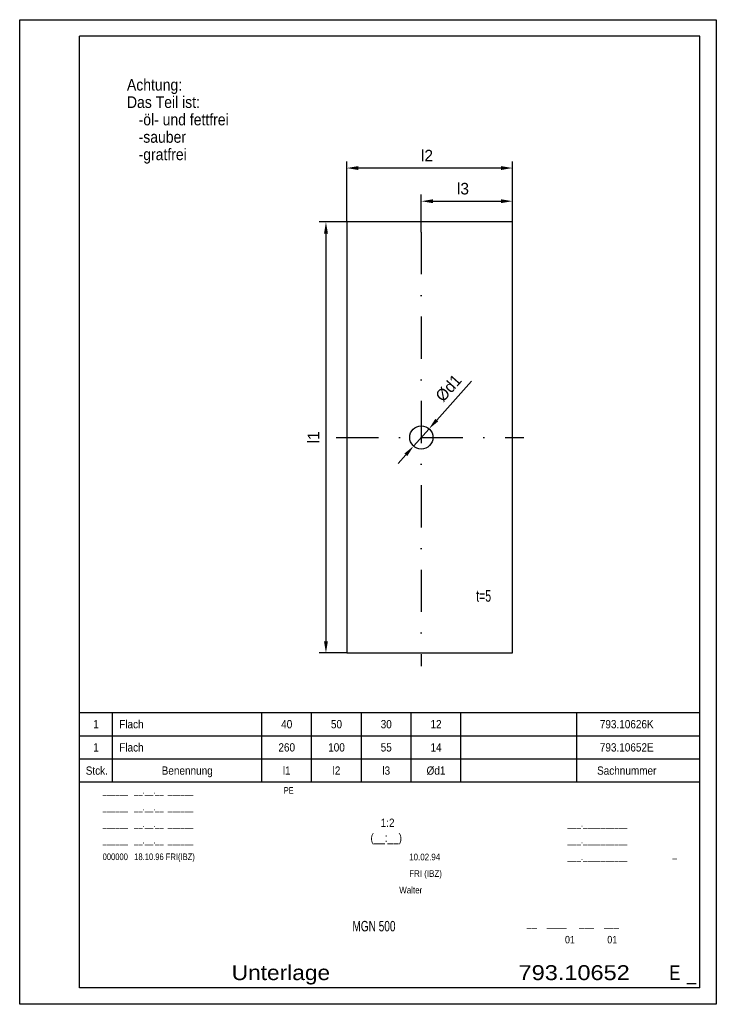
# Model space of a CAD drawing. Header units: millimetres. Extents: x -249 to 171, y 47 to 641.
import ezdxf
from ezdxf.enums import TextEntityAlignment as Align

# ---------------------------------------------------------------- set-up
doc = ezdxf.new("R2010")
doc.units = ezdxf.units.MM
doc.header["$LTSCALE"] = 2
doc.linetypes.add('STRICHPUNKT', pattern=[25.4, 12.7, -6.35, 0, -6.35])
for name, color, linetype in [('P-0001', 7, 'Continuous'), ('P-0002', 7, 'Continuous'), ('P-0003', 7, 'Continuous')]:
    doc.layers.add(name, color=color, linetype=linetype)
doc.dimstyles.new('331N4462_00', dxfattribs={"dimscale": 2, "dimtxt": 3.5, "dimasz": 3.5, "dimexe": 2, "dimexo": 0, "dimgap": 2, "dimtad": 1, "dimdec": 0, "dimzin": 12, "dimtxsty": 'Standard', "dimsah": 1, "dimcen": 0, "dimclrd": 50, "dimclre": 50, "dimclrt": 50, "dimadec": 0, "dimazin": 3, "dimtfac": 1, "dimtmove": 0, "dimatfit": 3, "dimfxl": 0, "dimtvp": 2, "dimarcsym": 0})

# ---------------------------------------------------------------- blocks, each defined once
blk = doc.blocks.new('*D1')
at = {"layer": 'Defpoints', "color": 0, "linetype": 'Continuous'}
for p in [(-51.45, 551.86), (-51.45, 519.36), (48.55, 519.36)]:
    blk.add_point(p, dxfattribs=at)
at = {"layer": 'P-0002', "color": 50, "linetype": 'Continuous', "lineweight": -2}
for p, q in [((-51.45, 519.36), (-51.45, 555.86)), ((48.55, 519.36), (48.55, 555.86)), ((41.55, 551.86), (-44.45, 551.86))]:
    blk.add_line(p, q, dxfattribs=at)
at = {"layer": 'P-0002', "color": 50, "linetype": 'Continuous'}
for points in [[(-44.45, 553.02), (-44.45, 550.69), (-51.45, 551.86)], [(41.55, 553.02), (41.55, 550.69), (48.55, 551.86)]]:
    blk.add_solid(points, dxfattribs=at)
at = {"layer": 'P-0002', "color": 50, "linetype": 'Continuous', "insert": (-3.02, 559.36), "char_height": 7, "attachment_point": 5}
blk.add_mtext('l2', dxfattribs=at)
blk = doc.blocks.new('*D2')
at = {"layer": 'Defpoints', "color": 0, "linetype": 'Continuous'}
for p in [(48.55, 531.86), (48.55, 519.36), (-6.45, 513.16)]:
    blk.add_point(p, dxfattribs=at)
at = {"layer": 'P-0002', "color": 50, "linetype": 'Continuous', "lineweight": -2}
for p, q in [((-6.45, 513.16), (-6.45, 535.86)), ((48.55, 519.36), (48.55, 535.86)), ((0.55, 531.86), (41.55, 531.86))]:
    blk.add_line(p, q, dxfattribs=at)
at = {"layer": 'P-0002', "color": 50, "linetype": 'Continuous'}
for points in [[(0.55, 533.02), (0.55, 530.69), (-6.45, 531.86)], [(41.55, 533.02), (41.55, 530.69), (48.55, 531.86)]]:
    blk.add_solid(points, dxfattribs=at)
at = {"layer": 'P-0002', "color": 50, "linetype": 'Continuous', "insert": (18.65, 539.36), "char_height": 7, "attachment_point": 5}
blk.add_mtext('l3', dxfattribs=at)
blk = doc.blocks.new('*D3')
at = {"layer": 'Defpoints', "color": 0, "linetype": 'Continuous'}
for p in [(-51.45, 519.36), (-63.95, 259.36), (-51.45, 259.36)]:
    blk.add_point(p, dxfattribs=at)
at = {"layer": 'P-0002', "color": 50, "linetype": 'Continuous', "lineweight": -2}
for p, q in [((-51.45, 519.36), (-67.95, 519.36)), ((-63.95, 512.36), (-63.95, 266.36)), ((-51.45, 259.36), (-67.95, 259.36))]:
    blk.add_line(p, q, dxfattribs=at)
at = {"layer": 'P-0002', "color": 50, "linetype": 'Continuous'}
for points in [[(-65.12, 512.36), (-62.78, 512.36), (-63.95, 519.36)], [(-65.12, 266.36), (-62.78, 266.36), (-63.95, 259.36)]]:
    blk.add_solid(points, dxfattribs=at)
at = {"layer": 'P-0002', "color": 50, "linetype": 'Continuous', "insert": (-71.45, 389.36), "char_height": 7, "attachment_point": 5, "rotation": 90}
blk.add_mtext('l1', dxfattribs=at)
blk = doc.blocks.new('*D4')
at = {"layer": 'Defpoints', "color": 0, "linetype": 'Continuous'}
for p in [(-1.79, 394.58), (-11.11, 384.13)]:
    blk.add_point(p, dxfattribs=at)
at = {"layer": 'P-0002', "color": 50, "linetype": 'Continuous', "lineweight": -2}
for p, q in [((23.72, 423.2), (2.87, 399.81)), ((-11.11, 384.13), (-1.79, 394.58)), ((-15.76, 378.91), (-20.42, 373.68))]:
    blk.add_line(p, q, dxfattribs=at)
at = {"layer": 'P-0002', "color": 50, "linetype": 'Continuous'}
for points in [[(2, 400.58), (3.74, 399.03), (-1.79, 394.58)], [(-16.64, 379.68), (-14.89, 378.13), (-11.11, 384.13)]]:
    blk.add_solid(points, dxfattribs=at)
at = {"layer": 'P-0002', "color": 50, "linetype": 'Continuous', "insert": (10.02, 419.11), "char_height": 7, "attachment_point": 5, "rotation": 48.28801}
blk.add_mtext('%%cd1', dxfattribs=at)

msp = doc.modelspace()

# ---------------------------------------------------------------- linework, layer by layer
at = {"layer": 'P-0002', "color": 50, "linetype": 'Continuous'}
for p, q in [((-51.45, 519.36), (-51.45, 259.36)), ((48.55, 519.36), (-51.45, 519.36)), ((48.55, 259.36), (48.55, 519.36)), ((-51.45, 259.36), (48.55, 259.36))]:
    msp.add_line(p, q, dxfattribs=at)
at = {"layer": 'P-0002', "color": 50, "linetype": 'STRICHPUNKT'}
for p, q in [((-6.45, 513.16), (-6.45, 251.28)), ((-57.76, 389.36), (55.4, 389.36))]:
    msp.add_line(p, q, dxfattribs=at)
at = {"layer": 'P-0002', "color": 50, "linetype": 'Continuous'}
msp.add_circle((-6.45, 389.36), 7, dxfattribs=at)
at = {"layer": 'P-0003', "color": 50, "linetype": 'Continuous'}
for p, q in [((-248.6, 641.36), (171.4, 641.36)), ((-248.6, 47.36), (-248.6, 641.36)), ((171.4, 641.36), (171.4, 47.36)), ((-212.6, 209.36), (-212.6, 631.36)), ((161.4, 631.36), (-212.6, 631.36)), ((161.4, 209.36), (161.4, 631.36)), ((-212.6, 223.36), (161.4, 223.36)), ((-192.6, 181.36), (-192.6, 223.36)), ((-102.6, 181.36), (-102.6, 223.36)), ((-72.6, 181.36), (-72.6, 223.36)), ((-42.6, 181.36), (-42.6, 223.36)), ((-12.6, 181.36), (-12.6, 223.36)), ((17.4, 181.36), (17.4, 223.36)), ((87.4, 181.36), (87.4, 223.36)), ((-212.6, 209.36), (161.4, 209.36)), ((-212.6, 195.36), (-212.6, 209.36)), ((161.4, 195.36), (161.4, 209.36)), ((-212.6, 195.36), (161.4, 195.36)), ((-212.6, 57.36), (-212.6, 195.36)), ((161.4, 57.36), (161.4, 195.36)), ((-192.6, 181.36), (-212.6, 181.36)), ((-102.6, 181.36), (-192.6, 181.36)), ((-42.6, 181.36), (-102.6, 181.36)), ((17.4, 181.36), (-42.6, 181.36)), ((87.4, 181.36), (17.4, 181.36)), ((161.4, 181.36), (87.4, 181.36)), ((161.4, 57.36), (-212.6, 57.36)), ((171.4, 47.36), (-248.6, 47.36))]:
    msp.add_line(p, q, dxfattribs=at)

# ---------------------------------------------------------------- texts
at = {"layer": 'P-0001', "color": 50, "linetype": 'Continuous', "width": 0.9}
for s, p in [('Achtung:', (-183.93, 598.61)), ('Das Teil ist:', (-183.93, 588.11)), ('   -öl- und fettfrei', (-183.93, 577.61)), ('   -sauber', (-183.93, 567.11)), ('   -gratfrei', (-183.93, 556.61))]:
    msp.add_text(s, height=7, dxfattribs=at).set_placement(p)
at = {"layer": 'P-0002', "color": 50, "linetype": 'Continuous', "width": 0.675}
msp.add_text('t=5', height=7, dxfattribs=at).set_placement((26.65, 290.24))
at = {"layer": 'P-0003', "color": 50, "linetype": 'Continuous', "width": 0.9}
for s, p in [('1', (-202.6, 216.36)), ('40', (-87.6, 216.36)), ('50', (-57.6, 216.36)), ('30', (-27.6, 216.36)), ('12', (2.4, 216.36)), ('793.10626K', (117.4, 216.36)), ('1', (-202.6, 202.36)), ('260', (-87.6, 202.36)), ('100', (-57.6, 202.36)), ('55', (-27.6, 202.36)), ('14', (2.4, 202.36)), ('793.10652E', (117.4, 202.36)), ('Stck.', (-202.1, 188.36)), ('Benennung', (-147.6, 188.36)), ('l1', (-87.6, 188.36)), ('l2', (-57.6, 188.36)), ('l3', (-27.6, 188.36)), ('%%cd1', (2.4, 188.36)), ('Sachnummer', (117.4, 188.36))]:
    msp.add_text(s, height=5, dxfattribs=at).set_placement(p, align=Align.MIDDLE_CENTER)
at = {"layer": 'P-0003', "color": 50, "linetype": 'Continuous'}
for s, height, width, p in [('Flach', 5, 0.9, (-188.6, 216.36)), ('Flach', 5, 0.9, (-188.6, 202.36)), ('PE', 4, 0.72, (-89.36, 176.36)), ('___.__________', 4, 0.8976, (81.75, 156.46)), ('___.__________', 4, 0.8976, (81.75, 146.46)), ('___.__________', 4, 0.8976, (81.75, 136.46)), ('__    ____     ___    ___', 4.5, 0.8976, (57.15, 96.36)), ('01             01', 4.5, 0.8976, (80.16, 86.36))]:
    msp.add_text(s, height=height, dxfattribs=dict(at, width=width)).set_placement(p, align=Align.MIDDLE_LEFT)
for s, height, width, p in [('______   __.__.__  ______', 4, 0.7854, (-198.6, 174.36)), ('______   __.__.__  ______', 4, 0.7854, (-198.6, 164.36)), ('______   __.__.__  ______', 4, 0.7854, (-198.6, 154.36)), ('______   __.__.__  ______', 4, 0.7854, (-198.6, 144.36)), ('000000   18.10.96 FRI(IBZ)', 4, 0.7854, (-198.6, 134.36)), ('10.02.94', 4, 0.8976, (-13.76, 134.26)), ('FRI (IBZ)', 4, 0.8976, (-13.76, 124.26)), ('Walter', 4, 0.8976, (-19.76, 114.26)), ('Unterlage', 9, 1.137708, (-120.8, 61.96)), ('793.10652', 9, 1.1781, (52.2, 61.96))]:
    msp.add_text(s, height=height, dxfattribs=dict(at, width=width)).set_placement(p)
for s, height, width, p in [(' 1:2', 5, 0.8976, (-27.6, 154.4)), ('(__:__)', 5, 0.8976, (-27.6, 145.36)), ('_', 5, 0.72, (146.4, 136.3)), ('MGN 500', 6.3, 0.72, (-35, 91.36)), ('E', 9, 0.828, (146.4, 61.96)), ('_', 9, 0.828, (156.4, 61.96))]:
    msp.add_text(s, height=height, dxfattribs=dict(at, width=width)).set_placement(p, align=Align.CENTER)

# ---------------------------------------------------------------- dimensions: what is measured, and where the dimension line sits
at = {"layer": 'P-0002', "linetype": 'Continuous'}
for base, p1, p2, text, picture, middle in [((-51.45, 551.86), (48.55, 519.36), (-51.45, 519.36), 'l2', '*D1', (-3.02, 559.36)), ((48.55, 531.86), (-6.45, 513.16), (48.55, 519.36), 'l3', '*D2', (18.65, 539.36))]:
    dim = msp.add_linear_dim(base=base, p1=p1, p2=p2, text=text, dimstyle='331N4462_00', override={"dimtmove": 2}, dxfattribs=at)
    dim.commit()
    dim.dimension.update_dxf_attribs({"geometry": picture, "text_midpoint": middle, "dimtype": 160})
dim = msp.add_linear_dim(base=(-63.95, 259.36), p1=(-51.45, 519.36), p2=(-51.45, 259.36), angle=90, text='l1', dimstyle='331N4462_00', override={"dimtmove": 2}, dxfattribs=at)
dim.commit()
dim.dimension.update_dxf_attribs({"geometry": '*D3', "text_midpoint": (-71.45, 389.36), "dimtype": 160})
dim = msp.add_diameter_dim_2p(p1=(-11.11, 384.13), p2=(-1.79, 394.58), text='%%cd1', dimstyle='331N4462_00', dxfattribs=at)
dim.commit()
dim.dimension.update_dxf_attribs({"geometry": '*D4', "text_midpoint": (10.02, 419.11)})

doc.saveas('drawing.dxf')
